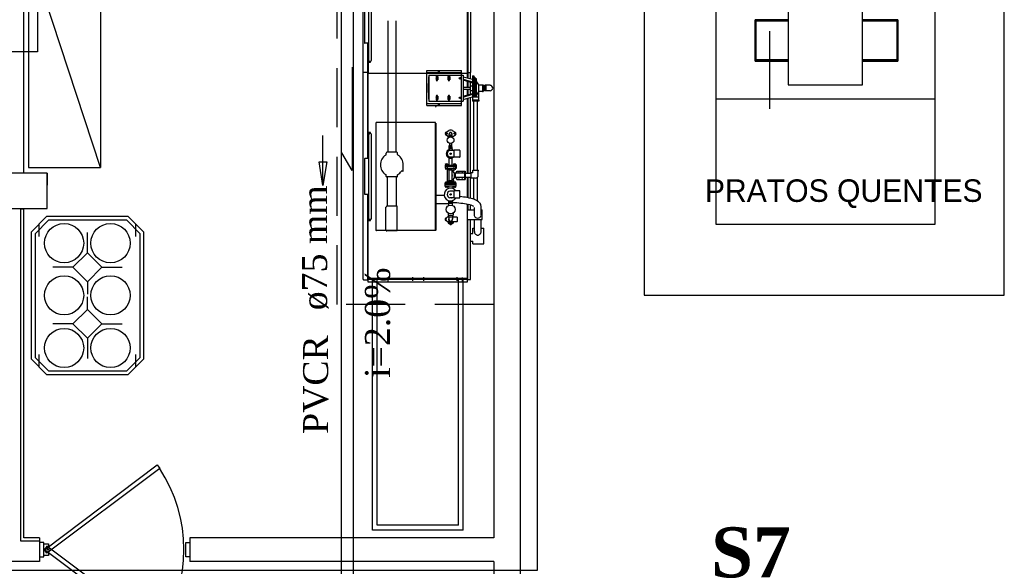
# Model space of a CAD drawing. Header units: millimetres. Extents: x 335 to 739279, y -1 to 84.
# Tile 115 of 244: x 364.62 to 372.96, y 35.63 to 40.26. Entities that reach past the tile are written whole.
import ezdxf

# ---------------------------------------------------------------- set-up
doc = ezdxf.new("R2010")
doc.units = ezdxf.units.MM
doc.header["$MEASUREMENT"] = 0
doc.linetypes.add('Dashed', pattern=[0.75, 0.5, -0.25])
for name, color, linetype, lineweight in [('Textos', 7, 'Continuous', 5), ('TQ-Sentido tubo', 7, 'Continuous', 20), ('TQ-Seção tubo', 1, 'Continuous', 30), ('TQ-Textos tubo', 7, 'Continuous', 20)]:
    doc.layers.add(name, color=color, linetype=linetype, lineweight=lineweight)
doc.styles.add('CenturyGothic', font='GOTHIC.TTF')
doc.styles.add('TimesNewRoman', font='times.ttf')
doc.styles.add('TimesNewRomanN', font='timesbd.ttf')
doc.dimstyles.get("Standard").update_dxf_attribs({"dimtxt": 0.18, "dimasz": 0.18, "dimexe": 0.18, "dimexo": 0.0625, "dimgap": 0.09, "dimtad": 0, "dimtih": 1, "dimtoh": 1, "dimdec": 4, "dimzin": 0, "dimdsep": 46, "dimtxsty": 'Standard', "dimcen": 0.09, "dimadec": 0, "dimazin": 0, "dimtfac": 1, "dimtdec": 4, "dimtofl": 0, "dimtmove": 0, "dimatfit": 3, "dimfxl": 0, "dimtolj": 1, "dimtzin": 0, "dimarcsym": 0})

msp = doc.modelspace()

# ---------------------------------------------------------------- linework, layer by layer
at = {"color": 7}
for p, q in [((369.9128, 51.8569), (369.9128, 37.9289)), ((372.9628, 37.9289), (372.9628, 51.8569)), ((368.8628, 43.3719), (368.8628, 34.4159)), ((364.6588, 38.9629), (364.6588, 43.1729)), ((368.6388, 43.1729), (368.6388, 35.8749)), ((371.1328, 40.2609), (370.8518, 40.2609)), ((370.8518, 40.2609), (370.8518, 39.9109)), ((370.8608, 39.9219), (370.8608, 40.2519)), ((370.8608, 40.2519), (371.1328, 40.2519)), ((372.0618, 40.2609), (371.7628, 40.2609)), ((371.7628, 40.2519), (372.0518, 40.2519)), ((372.0518, 40.2519), (372.0518, 39.9219)), ((372.0618, 39.9109), (372.0618, 40.2609)), ((370.9768, 39.5079), (370.9768, 40.1639)), ((370.8518, 39.9109), (371.1328, 39.9109)), ((371.1328, 39.9219), (370.8608, 39.9219)), ((372.0518, 39.9219), (371.7628, 39.9219)), ((371.7628, 39.9109), (372.0618, 39.9109)), ((367.4388, 39.8609), (367.4388, 38.9849)), ((367.4388, 38.9849), (367.3508, 39.1339)), ((364.8558, 38.9629), (364.4578, 38.9629)), ((364.8558, 38.6639), (364.8558, 38.9629)), ((364.8558, 38.9629), (364.8558, 38.8619)), ((364.4578, 38.6639), (364.8558, 38.6639)), ((364.6588, 38.6609), (364.6318, 38.6609)), ((364.6318, 38.6609), (364.6588, 38.6609)), ((364.6318, 35.8489), (364.6318, 38.6609)), ((364.6588, 35.8749), (364.6588, 38.6609)), ((364.7188, 38.4639), (364.8508, 38.5959)), ((364.7528, 38.4489), (364.8658, 38.5639)), ((364.7858, 38.5319), (364.7858, 38.4249)), ((365.5408, 38.5959), (364.8508, 38.5959)), ((365.5288, 38.5639), (364.8658, 38.5639)), ((365.6418, 38.4489), (365.5288, 38.5639)), ((365.6738, 38.4639), (365.5408, 38.5959)), ((365.6078, 38.4249), (365.6078, 38.5319)), ((364.7188, 38.4639), (364.7188, 37.3899)), ((364.7528, 38.4489), (364.7528, 37.4029)), ((365.1958, 38.2869), (365.1958, 38.4599)), ((365.6418, 37.4029), (365.6418, 38.4489)), ((365.6738, 37.3899), (365.6738, 38.4639)), ((365.0738, 38.1659), (364.9028, 38.1659)), ((365.3178, 38.1659), (365.4918, 38.1659)), ((365.1958, 38.0439), (365.1958, 37.9389)), ((367.6098, 35.9419), (367.6098, 38.0639)), ((367.6498, 35.9819), (367.6498, 38.0639)), ((368.3408, 35.9819), (368.3408, 38.0639)), ((368.3798, 35.9419), (368.3798, 38.0639)), ((365.1958, 37.8089), (365.1958, 37.9159)), ((369.9128, 37.9289), (372.9628, 37.9289)), ((365.0738, 37.6879), (364.9028, 37.6879)), ((365.3178, 37.6879), (365.4918, 37.6879)), ((365.1958, 37.5669), (365.1958, 37.3929)), ((364.7188, 37.3899), (364.8508, 37.2579)), ((364.7528, 37.4029), (364.8658, 37.2899)), ((364.7858, 37.4289), (364.7858, 37.3229)), ((365.5288, 37.2899), (365.6418, 37.4029)), ((365.5408, 37.2579), (365.6738, 37.3899)), ((365.6078, 37.3229), (365.6078, 37.4289)), ((364.8658, 37.2899), (365.5288, 37.2899)), ((364.8508, 37.2579), (365.5408, 37.2579)), ((368.3408, 35.9819), (367.6498, 35.9819)), ((364.7908, 35.8749), (364.6588, 35.8749)), ((364.7908, 35.8749), (364.7908, 35.6759)), ((368.6388, 35.8749), (366.0648, 35.8749)), ((366.0648, 35.8749), (366.0648, 35.6759)), ((368.3798, 35.9419), (367.6098, 35.9419)), ((364.7908, 35.8489), (364.6318, 35.8489)), ((364.8278, 35.8369), (364.7908, 35.8369)), ((364.7908, 35.8369), (364.7908, 35.7149)), ((364.8278, 35.7149), (364.8278, 35.8369)), ((366.0288, 35.7149), (366.0288, 35.8369)), ((366.0288, 35.8369), (366.0648, 35.8369)), ((366.0648, 35.8369), (366.0648, 35.7149)), ((364.7908, 35.7149), (364.8278, 35.7149)), ((366.0648, 35.7149), (366.0288, 35.7149)), ((364.7908, 35.6759), (364.4578, 35.6759)), ((368.6388, 35.6759), (366.0648, 35.6759)), ((368.6388, 35.6759), (368.6388, 34.2189))]:
    msp.add_line(p, q, dxfattribs=at)
at = {"color": 7, "linetype": 'Continuous'}
for p, q in [((370.5188, 43.9049), (370.5188, 39.5919)), ((372.3758, 39.5919), (372.3758, 43.9049)), ((371.1328, 43.7699), (371.1328, 39.7109)), ((371.7628, 39.7109), (371.7628, 43.7699)), ((370.8518, 39.9109), (370.8518, 40.2609)), ((370.8518, 40.2609), (371.1328, 40.2609)), ((371.7628, 40.2609), (372.0618, 40.2609)), ((372.0618, 40.2609), (372.0618, 39.9109)), ((371.1328, 39.9109), (370.8518, 39.9109)), ((372.0618, 39.9109), (371.7628, 39.9109)), ((371.1328, 39.7109), (371.7628, 39.7109)), ((370.5188, 39.5919), (372.3758, 39.5919)), ((370.5188, 39.5919), (370.5188, 38.5319)), ((372.3758, 38.5319), (372.3758, 39.5919)), ((370.5188, 38.5319), (372.3758, 38.5319))]:
    msp.add_line(p, q, dxfattribs=at)
at = {"color": 8}
for p, q in [((367.5308, 38.0639), (367.5308, 40.6249)), ((368.4168, 40.6449), (368.4168, 39.8129)), ((368.4198, 40.6269), (368.4198, 39.8129)), ((368.4408, 40.6269), (368.4408, 39.8149)), ((368.4158, 39.8099), (368.4158, 40.6129)), ((367.5808, 39.9089), (367.5808, 40.5219)), ((367.6018, 39.9179), (367.6018, 40.5119)), ((367.5448, 40.0659), (367.5448, 40.3629)), ((367.5808, 40.0619), (367.5808, 40.3649)), ((367.7408, 40.2529), (367.7408, 39.1389)), ((367.8088, 40.2529), (367.8088, 39.1389)), ((367.5808, 40.0619), (367.5468, 40.0619)), ((367.5718, 39.8169), (367.5718, 40.0619)), ((367.5728, 40.0619), (367.5728, 39.9389)), ((367.5728, 39.9389), (367.5808, 39.9389)), ((367.5728, 39.8099), (367.5728, 39.9379)), ((367.5758, 39.9379), (367.5728, 39.9379)), ((367.5728, 39.9009), (367.5938, 39.9009)), ((367.5758, 39.9269), (367.5758, 39.9389)), ((367.5758, 39.8099), (367.5758, 39.9379)), ((367.5758, 39.9009), (367.5758, 39.9379)), ((367.5758, 39.9269), (367.5778, 39.9269)), ((367.5768, 39.9139), (367.5778, 39.9189)), ((367.5768, 39.9069), (367.5768, 39.9139)), ((367.5778, 39.9269), (367.5778, 39.9389)), ((367.5808, 39.9189), (367.5778, 39.9189)), ((367.5838, 39.9059), (367.5778, 39.9059)), ((367.5858, 39.9019), (367.5778, 39.9019)), ((367.5818, 39.9089), (367.5808, 39.9089)), ((367.5928, 39.9089), (367.5808, 39.9089)), ((367.5878, 39.9089), (367.5878, 39.9029)), ((367.5878, 39.9069), (367.5878, 39.9089)), ((367.5888, 39.9089), (367.5888, 39.9009)), ((367.5938, 39.9009), (367.5938, 39.9089)), ((367.5348, 39.8169), (367.5678, 39.8169)), ((367.5678, 39.8149), (367.5678, 39.8169)), ((367.5678, 39.8149), (367.5718, 39.8149)), ((367.5718, 39.8329), (367.5718, 39.0859)), ((367.5718, 39.0859), (367.5718, 39.8149)), ((367.5728, 39.2719), (367.5728, 39.7989)), ((367.6128, 39.8059), (367.5778, 39.8059)), ((368.4098, 39.8049), (367.5778, 39.8049)), ((367.6128, 39.8059), (367.6128, 39.8049)), ((367.7408, 39.8329), (367.7408, 39.8049)), ((368.0718, 39.5349), (368.0718, 39.8309)), ((368.0718, 39.8309), (368.3638, 39.8309)), ((368.0718, 39.8149), (368.3638, 39.8149)), ((368.0878, 39.7909), (368.3638, 39.7909)), ((368.0878, 39.7909), (368.0878, 39.5729)), ((368.1568, 39.7419), (368.1568, 39.7889)), ((368.1768, 39.8229), (368.1668, 39.8229)), ((368.1728, 39.8269), (368.1728, 39.8179)), ((368.2578, 39.7419), (368.2578, 39.7889)), ((368.3638, 39.5349), (368.3638, 39.8309)), ((368.3638, 39.7909), (368.3778, 39.7909)), ((368.3778, 39.7909), (368.3778, 39.5729)), ((368.4158, 39.7699), (368.4158, 39.7989)), ((368.4168, 39.7679), (368.4168, 39.8329)), ((368.4168, 39.8149), (368.4408, 39.8149)), ((368.4198, 39.7679), (368.4198, 39.8149)), ((368.4218, 39.7679), (368.4218, 39.8149)), ((368.4408, 39.7629), (368.4408, 39.8149)), ((368.4578, 39.7849), (368.4578, 39.6079)), ((368.4578, 39.7849), (368.4698, 39.7849)), ((368.4648, 39.7849), (368.4648, 39.6079)), ((368.4698, 39.7849), (368.4698, 39.6079)), ((368.1508, 39.7799), (368.1658, 39.7799)), ((368.1508, 39.7659), (368.1658, 39.7659)), ((368.1508, 39.7519), (368.1658, 39.7519)), ((368.1518, 39.7519), (368.1518, 39.7799)), ((368.1568, 39.7739), (368.1568, 39.7579)), ((368.1648, 39.7799), (368.1648, 39.7519)), ((368.2508, 39.7799), (368.2668, 39.7799)), ((368.2508, 39.7659), (368.2668, 39.7659)), ((368.2508, 39.7519), (368.2668, 39.7519)), ((368.2528, 39.7519), (368.2528, 39.7799)), ((368.2578, 39.7739), (368.2578, 39.7579)), ((368.2658, 39.7799), (368.2658, 39.7519)), ((368.3578, 39.7659), (368.3428, 39.7659)), ((368.3528, 39.7739), (368.3528, 39.7579)), ((368.3778, 39.7789), (368.4578, 39.7579)), ((368.3778, 39.7589), (368.4578, 39.7359)), ((368.3778, 39.7519), (368.4578, 39.7279)), ((368.4158, 39.6909), (368.4158, 39.7419)), ((368.4168, 39.6909), (368.4168, 39.7419)), ((368.4198, 39.6909), (368.4198, 39.7389)), ((368.4218, 39.6909), (368.4218, 39.7389)), ((368.4378, 39.7019), (368.4578, 39.7019)), ((368.4378, 39.7019), (368.4378, 39.6629)), ((368.4408, 39.7019), (368.4408, 39.7339)), ((368.4698, 39.7739), (368.4778, 39.7739)), ((368.4778, 39.7739), (368.4778, 39.6079)), ((368.4778, 39.7629), (368.4888, 39.7629)), ((368.4888, 39.7629), (368.4888, 39.6079)), ((368.5118, 39.7099), (368.4888, 39.7439)), ((368.5118, 39.7099), (368.5418, 39.7099)), ((368.5118, 39.6559), (368.5118, 39.7099)), ((368.5418, 39.7109), (368.5418, 39.6539)), ((368.5418, 39.7109), (368.5478, 39.7109)), ((368.5478, 39.7109), (368.5478, 39.6539)), ((368.5628, 39.6999), (368.5478, 39.6999)), ((368.5628, 39.6589), (368.5628, 39.7059)), ((368.5628, 39.6639), (368.5628, 39.6999)), ((368.5708, 39.7069), (368.5638, 39.7069)), ((368.6068, 39.7059), (368.5728, 39.7059)), ((368.5728, 39.6589), (368.5728, 39.7059)), ((368.1568, 39.5769), (368.1568, 39.6239)), ((368.2578, 39.5769), (368.2578, 39.6239)), ((368.3778, 39.6909), (368.4378, 39.6909)), ((368.3778, 39.6739), (368.4378, 39.6739)), ((368.3778, 39.6139), (368.4578, 39.6359)), ((368.3778, 39.6059), (368.4578, 39.6299)), ((368.4158, 39.6239), (368.4158, 39.6739)), ((368.4168, 39.6239), (368.4168, 39.6739)), ((368.4198, 39.6259), (368.4198, 39.6739)), ((368.4218, 39.6259), (368.4218, 39.6739)), ((368.4378, 39.6629), (368.4578, 39.6629)), ((368.4408, 39.6309), (368.4408, 39.6629)), ((368.5118, 39.6559), (368.4888, 39.6199)), ((368.5098, 39.6519), (368.5098, 39.6079)), ((368.5118, 39.6559), (368.5418, 39.6559)), ((368.5418, 39.6539), (368.5478, 39.6539)), ((368.5628, 39.6639), (368.5478, 39.6639)), ((368.5708, 39.6579), (368.5638, 39.6579)), ((368.6068, 39.6589), (368.5728, 39.6589)), ((368.0718, 39.5509), (368.3638, 39.5509)), ((368.0718, 39.5349), (368.3638, 39.5349)), ((368.0878, 39.5729), (368.3638, 39.5729)), ((368.1508, 39.6149), (368.1658, 39.6149)), ((368.1508, 39.5999), (368.1658, 39.5999)), ((368.1508, 39.5869), (368.1658, 39.5869)), ((368.1518, 39.5869), (368.1518, 39.6149)), ((368.1568, 39.6079), (368.1568, 39.5919)), ((368.1648, 39.6149), (368.1648, 39.5869)), ((368.1768, 39.5429), (368.1668, 39.5429)), ((368.1728, 39.5469), (368.1728, 39.5369)), ((368.2508, 39.6149), (368.2668, 39.6149)), ((368.2508, 39.5999), (368.2668, 39.5999)), ((368.2508, 39.5869), (368.2668, 39.5869)), ((368.2528, 39.5869), (368.2528, 39.6149)), ((368.2578, 39.6079), (368.2578, 39.5919)), ((368.2658, 39.6149), (368.2658, 39.5869)), ((368.3578, 39.5999), (368.3428, 39.5999)), ((368.3528, 39.6079), (368.3528, 39.5919)), ((368.3638, 39.5729), (368.3778, 39.5729)), ((368.3778, 39.5869), (368.4578, 39.6079)), ((368.4158, 38.9619), (368.4158, 39.5979)), ((368.4168, 38.9619), (368.4168, 39.5979)), ((368.4198, 38.9619), (368.4198, 39.5979)), ((368.4218, 38.9619), (368.4218, 39.5979)), ((368.4408, 38.9619), (368.4408, 39.6029)), ((368.4568, 39.6079), (368.4568, 39.5789)), ((368.4568, 39.6079), (368.5098, 39.6079)), ((368.5118, 39.5789), (368.4568, 39.5789)), ((368.4568, 39.5789), (368.4568, 39.5729)), ((368.5118, 39.5729), (368.4568, 39.5729)), ((368.4688, 38.9869), (368.4688, 39.5729)), ((368.4998, 38.9869), (368.4998, 39.5729)), ((368.5098, 39.6079), (368.5098, 39.5789)), ((368.5118, 39.5789), (368.5118, 39.5729)), ((368.1458, 39.5269), (368.1438, 39.5269)), ((368.1438, 39.5199), (368.1468, 39.5249)), ((367.6408, 38.4809), (367.6408, 39.3869)), ((368.1438, 39.3919), (367.6458, 39.3919)), ((368.1438, 38.4759), (368.1438, 39.3919)), ((368.1498, 38.9269), (368.1498, 39.3849)), ((367.5938, 39.3079), (367.5728, 39.3079)), ((367.5758, 39.2719), (367.5758, 39.3079)), ((367.5808, 38.5699), (367.5808, 39.2979)), ((367.5928, 39.2979), (367.5808, 39.2979)), ((367.5808, 39.2979), (367.5808, 39.2879)), ((367.5808, 39.2979), (367.5818, 39.2979)), ((367.5938, 39.2979), (367.5938, 39.3079)), ((367.6018, 38.5799), (367.6018, 39.2899)), ((368.2578, 39.3219), (368.2338, 39.3079)), ((368.2338, 39.2859), (368.2578, 39.2699)), ((368.2618, 39.2849), (368.2618, 39.2969)), ((368.2618, 39.2769), (368.2618, 39.2849)), ((368.2848, 39.2849), (368.2618, 39.2849)), ((368.2828, 39.2969), (368.2828, 39.2849)), ((368.2848, 39.2769), (368.2848, 39.2849)), ((368.3138, 39.3079), (368.2888, 39.3219)), ((368.2888, 39.2699), (368.3138, 39.2859)), ((367.5718, 39.1999), (367.5728, 39.1999)), ((367.5758, 39.2719), (367.5728, 39.2719)), ((367.5728, 39.2699), (367.5808, 39.2699)), ((367.5728, 39.2699), (367.5728, 39.0859)), ((368.2578, 39.2769), (368.2888, 39.2769)), ((368.2578, 39.2659), (368.2578, 39.2769)), ((368.2658, 39.1959), (368.2658, 39.2129)), ((368.2818, 39.1959), (368.2818, 39.2129)), ((368.2888, 39.2659), (368.2888, 39.2769)), ((367.7258, 39.1209), (367.7258, 39.1329)), ((367.8158, 39.1389), (367.7328, 39.1389)), ((367.8228, 39.1209), (367.8228, 39.1329)), ((368.2868, 39.1849), (368.2608, 39.1849)), ((368.2608, 39.1809), (368.2608, 39.1849)), ((368.2868, 39.1809), (368.2608, 39.1809)), ((368.2868, 39.1689), (368.2608, 39.1689)), ((368.2608, 39.1689), (368.2608, 39.1539)), ((368.2828, 39.1959), (368.2618, 39.1959)), ((368.2618, 39.1849), (368.2618, 39.1959)), ((368.2618, 39.1689), (368.2618, 39.1809)), ((368.3028, 39.1549), (368.2668, 39.1549)), ((368.2828, 39.1849), (368.2828, 39.1959)), ((368.2848, 39.1689), (368.2848, 39.1809)), ((368.2868, 39.1809), (368.2868, 39.1849)), ((368.2868, 39.1689), (368.2868, 39.1549)), ((368.3488, 39.1579), (368.3028, 39.1579)), ((368.3028, 39.0969), (368.3028, 39.1579)), ((368.3528, 39.0989), (368.3528, 39.1549)), ((367.5448, 38.7819), (367.5448, 39.0809)), ((367.5808, 39.0859), (367.5468, 39.0859)), ((367.5808, 38.7819), (367.5808, 39.0859)), ((367.8708, 38.9829), (367.8708, 39.0329)), ((368.2298, 39.0379), (368.2308, 39.0409)), ((368.2298, 39.0379), (368.2298, 39.0309)), ((368.2308, 39.0409), (368.2468, 39.0409)), ((368.2348, 39.0379), (368.2348, 39.0309)), ((368.2448, 39.0379), (368.2448, 39.0309)), ((368.2468, 39.0379), (368.2468, 39.0409)), ((368.2498, 39.0379), (368.2498, 39.0309)), ((368.2608, 39.0859), (368.2608, 39.1009)), ((368.2868, 39.0859), (368.2608, 39.0859)), ((368.2618, 39.0789), (368.2618, 39.0859)), ((368.2618, 39.0309), (368.2618, 39.0789)), ((368.3028, 39.0989), (368.2668, 39.0989)), ((368.2848, 39.0789), (368.2848, 39.0859)), ((368.2848, 39.0309), (368.2848, 39.0789)), ((368.2868, 39.0859), (368.2868, 39.0989)), ((368.2978, 39.0379), (368.2978, 39.0309)), ((368.2988, 39.0409), (368.3148, 39.0409)), ((368.2988, 39.0379), (368.2988, 39.0409)), ((368.3488, 39.0969), (368.3028, 39.0969)), ((368.3028, 39.0379), (368.3028, 39.0309)), ((368.3108, 39.0379), (368.3108, 39.0309)), ((368.3148, 39.0379), (368.3148, 39.0409)), ((368.3168, 39.0379), (368.3168, 39.0309)), ((367.8678, 38.9799), (367.8548, 38.9799)), ((368.2258, 39.0309), (368.3208, 39.0309)), ((368.2258, 39.0309), (368.2258, 39.0189)), ((368.2258, 39.0189), (368.2258, 39.0059)), ((368.3208, 39.0189), (368.2258, 39.0189)), ((368.2258, 39.0059), (368.3208, 39.0059)), ((368.2298, 39.0059), (368.2298, 38.9979)), ((368.2458, 38.9979), (368.2308, 38.9979)), ((368.2338, 38.9979), (368.2348, 38.9949)), ((368.2348, 39.0059), (368.2348, 38.9979)), ((368.2448, 38.9949), (368.2348, 38.9949)), ((368.2448, 39.0059), (368.2448, 38.9979)), ((368.2448, 38.9979), (368.2448, 38.9949)), ((368.2608, 38.9899), (368.2458, 38.9899)), ((368.2458, 38.8939), (368.2458, 38.9899)), ((368.2988, 38.9949), (368.2468, 38.9949)), ((368.2468, 38.9949), (368.2468, 38.9899)), ((368.2498, 39.0059), (368.2498, 38.9979)), ((368.2548, 39.0059), (368.2548, 38.9949)), ((368.2608, 38.8939), (368.2608, 38.9899)), ((368.2868, 38.9869), (368.2608, 38.9869)), ((368.2868, 38.8979), (368.2868, 38.9869)), ((368.2988, 38.9829), (368.2868, 38.9829)), ((368.2978, 38.9749), (368.2868, 38.9749)), ((368.2898, 39.0059), (368.2898, 38.9949)), ((368.2938, 38.9739), (368.2938, 38.9749)), ((368.2978, 39.0059), (368.2978, 38.9979)), ((368.2978, 38.9779), (368.2978, 38.9819)), ((368.3148, 38.9979), (368.2988, 38.9979)), ((368.2988, 38.9949), (368.2988, 38.9829)), ((368.3028, 39.0059), (368.3028, 38.9979)), ((368.3028, 38.9979), (368.3028, 38.9949)), ((368.3108, 38.9949), (368.3028, 38.9949)), ((368.3058, 38.9199), (368.3058, 38.9669)), ((368.3108, 38.9679), (368.3088, 38.9679)), ((368.3108, 39.0059), (368.3108, 38.9979)), ((368.3108, 38.9979), (368.3108, 38.9949)), ((368.3138, 38.9199), (368.3138, 38.9669)), ((368.3898, 38.9619), (368.3138, 38.9619)), ((368.3168, 39.0059), (368.3168, 38.9979)), ((368.3208, 39.0309), (368.3208, 39.0189)), ((368.3208, 39.0189), (368.3208, 39.0059)), ((368.3268, 38.9779), (368.3958, 38.9779)), ((368.3268, 38.9619), (368.3268, 38.9779)), ((368.3898, 38.9779), (368.3898, 38.9099)), ((368.3958, 38.9679), (368.3898, 38.9679)), ((368.3958, 38.9779), (368.3958, 38.9099)), ((368.3958, 38.9619), (368.4438, 38.9619)), ((368.4438, 38.9639), (368.4438, 38.9199)), ((368.4618, 38.9639), (368.4438, 38.9639)), ((368.4598, 38.9869), (368.5098, 38.9869)), ((368.4598, 38.9789), (368.4598, 38.9869)), ((368.4598, 38.9789), (368.4618, 38.9789)), ((368.4618, 38.9639), (368.4618, 38.9789)), ((368.5058, 38.9789), (368.5098, 38.9789)), ((368.5058, 38.9429), (368.5058, 38.9789)), ((368.5098, 38.9789), (368.5098, 38.9869)), ((367.7258, 38.9349), (367.7258, 38.9469)), ((367.8158, 38.9299), (367.7328, 38.9299)), ((367.7368, 38.6829), (367.7368, 38.9299)), ((367.8148, 38.6829), (367.8148, 38.9299)), ((367.8228, 38.9349), (367.8228, 38.9469)), ((368.1498, 38.4839), (368.1498, 38.9269)), ((368.2258, 38.8659), (368.2258, 38.8789)), ((368.3208, 38.8789), (368.2258, 38.8789)), ((368.2258, 38.8519), (368.2258, 38.8659)), ((368.3208, 38.8659), (368.2258, 38.8659)), ((368.2298, 38.8789), (368.2298, 38.8869)), ((368.2308, 38.8879), (368.2458, 38.8879)), ((368.2338, 38.8879), (368.2348, 38.8879)), ((368.2348, 38.8879), (368.2448, 38.8879)), ((368.2348, 38.8789), (368.2348, 38.8869)), ((368.2448, 38.8789), (368.2448, 38.8869)), ((368.2608, 38.8939), (368.2458, 38.8939)), ((368.2468, 38.8899), (368.2468, 38.8939)), ((368.2988, 38.8899), (368.2468, 38.8899)), ((368.2498, 38.8789), (368.2498, 38.8869)), ((368.2548, 38.8789), (368.2548, 38.8899)), ((368.2868, 38.8979), (368.2608, 38.8979)), ((368.2978, 38.9099), (368.2868, 38.9099)), ((368.2988, 38.9029), (368.2868, 38.9029)), ((368.2898, 38.8789), (368.2898, 38.8899)), ((368.2978, 38.9039), (368.2978, 38.9099)), ((368.2978, 38.8789), (368.2978, 38.8869)), ((368.2988, 38.8899), (368.2988, 38.9029)), ((368.2988, 38.8879), (368.3148, 38.8879)), ((368.3028, 38.8879), (368.3108, 38.8879)), ((368.3028, 38.8789), (368.3028, 38.8869)), ((368.3108, 38.9189), (368.3088, 38.9189)), ((368.3108, 38.8789), (368.3108, 38.8869)), ((368.3898, 38.9259), (368.3138, 38.9259)), ((368.3168, 38.8789), (368.3168, 38.8869)), ((368.3208, 38.8659), (368.3208, 38.8789)), ((368.3208, 38.8519), (368.3208, 38.8659)), ((368.3268, 38.9099), (368.3268, 38.9259)), ((368.3268, 38.9099), (368.3958, 38.9099)), ((368.3958, 38.9189), (368.3898, 38.9189)), ((368.4438, 38.9259), (368.3958, 38.9259)), ((368.4158, 38.7549), (368.4158, 38.9259)), ((368.4168, 38.7549), (368.4168, 38.9259)), ((368.4198, 38.7549), (368.4198, 38.9259)), ((368.4218, 38.7549), (368.4218, 38.9259)), ((368.4408, 38.7489), (368.4408, 38.9259)), ((368.4848, 38.9199), (368.4438, 38.9199)), ((368.4688, 38.7409), (368.4688, 38.9199)), ((368.4998, 38.7289), (368.4998, 38.9259)), ((368.3208, 38.8519), (368.2258, 38.8519)), ((368.2298, 38.8469), (368.2298, 38.8519)), ((368.2298, 38.8459), (368.2308, 38.8459)), ((368.2468, 38.8459), (368.2308, 38.8459)), ((368.2348, 38.8469), (368.2348, 38.8519)), ((368.2448, 38.8469), (368.2448, 38.8519)), ((368.2498, 38.8469), (368.2498, 38.8519)), ((368.2508, 38.8339), (368.2528, 38.8339)), ((368.2508, 38.8309), (368.2508, 38.8339)), ((368.2548, 38.8519), (368.2568, 38.8339)), ((368.3028, 38.8099), (368.2668, 38.8099)), ((368.2928, 38.8519), (368.2898, 38.8339)), ((368.2938, 38.8339), (368.2948, 38.8339)), ((368.2948, 38.8309), (368.2948, 38.8339)), ((368.2978, 38.8469), (368.2978, 38.8519)), ((368.3148, 38.8459), (368.2988, 38.8459)), ((368.3028, 38.8469), (368.3028, 38.8519)), ((368.3488, 38.8119), (368.3028, 38.8119)), ((368.3028, 38.7519), (368.3028, 38.8119)), ((368.3108, 38.8469), (368.3108, 38.8519)), ((368.3168, 38.8469), (368.3168, 38.8519)), ((368.3508, 38.7549), (368.3508, 38.8099)), ((367.5808, 38.7819), (367.5448, 38.7819)), ((367.5718, 38.7819), (367.5718, 38.0429)), ((367.5718, 38.0619), (367.5718, 38.7819)), ((367.5728, 38.7819), (367.5728, 38.5999)), ((368.1498, 38.7759), (368.2188, 38.7759)), ((368.1498, 38.7069), (368.2578, 38.7069)), ((368.2508, 38.7279), (368.2508, 38.7329)), ((368.2508, 38.7279), (368.2948, 38.7279)), ((368.2548, 38.7149), (368.2548, 38.7089)), ((368.2568, 38.7149), (368.2568, 38.7279)), ((368.2568, 38.7169), (368.2898, 38.7169)), ((368.2898, 38.7069), (368.2568, 38.7069)), ((368.2568, 38.6879), (368.2568, 38.7069)), ((368.2578, 38.7069), (368.2578, 38.7079)), ((368.2828, 38.7079), (368.2628, 38.7079)), ((368.3028, 38.7549), (368.2668, 38.7549)), ((368.2898, 38.7149), (368.2888, 38.7279)), ((368.2888, 38.7069), (368.2888, 38.7079)), ((368.2898, 38.6879), (368.2898, 38.7069)), ((368.2928, 38.7149), (368.2928, 38.7089)), ((368.2948, 38.7279), (368.2948, 38.7329)), ((368.3488, 38.7519), (368.3028, 38.7519)), ((367.7248, 38.4799), (367.7248, 38.6759)), ((367.8208, 38.6829), (367.7318, 38.6829)), ((367.8208, 38.4729), (367.8208, 38.6829)), ((368.2528, 38.6229), (368.2528, 38.6069)), ((368.2938, 38.6229), (368.2938, 38.6069)), ((368.4158, 38.0779), (368.4158, 38.6969)), ((368.4158, 38.6529), (368.4738, 38.6529)), ((368.4168, 38.6529), (368.4168, 38.6969)), ((368.4198, 38.6529), (368.4198, 38.6969)), ((368.4218, 38.6529), (368.4218, 38.6959)), ((368.4408, 38.6529), (368.4408, 38.6919)), ((368.4738, 38.6029), (368.4738, 38.6719)), ((368.5318, 38.6029), (368.5318, 38.6829)), ((368.5318, 38.6529), (368.5398, 38.6529)), ((368.5398, 38.5699), (368.5398, 38.6529)), ((367.5728, 38.5999), (367.5808, 38.5999)), ((367.5728, 38.0779), (367.5728, 38.5969)), ((367.5758, 38.5969), (367.5728, 38.5969)), ((367.5728, 38.5609), (367.5938, 38.5609)), ((367.5758, 38.5609), (367.5758, 38.5969)), ((367.5808, 38.5699), (367.5808, 38.5809)), ((367.5928, 38.5699), (367.5808, 38.5699)), ((367.5938, 38.5609), (367.5938, 38.5699)), ((368.2368, 38.5849), (368.2338, 38.5819)), ((368.2338, 38.5609), (368.2368, 38.5599)), ((368.2508, 38.5499), (368.2458, 38.5539)), ((368.2548, 38.5959), (368.2468, 38.5909)), ((368.2498, 38.5529), (368.2528, 38.5499)), ((368.2528, 38.5919), (368.2548, 38.5919)), ((368.2528, 38.5529), (368.3268, 38.5529)), ((368.2528, 38.5489), (368.2528, 38.5399)), ((368.2928, 38.6049), (368.2548, 38.6049)), ((368.2548, 38.6049), (368.2548, 38.5909)), ((368.2928, 38.5909), (368.2548, 38.5909)), ((368.2928, 38.5379), (368.2548, 38.5379)), ((368.2568, 38.5909), (368.2568, 38.5719)), ((368.2578, 38.5379), (368.2578, 38.5339)), ((368.2888, 38.5339), (368.2578, 38.5339)), ((368.2668, 38.5339), (368.2668, 38.5319)), ((368.2668, 38.5319), (368.2788, 38.5319)), ((368.2788, 38.5319), (368.2788, 38.5339)), ((368.2888, 38.5909), (368.2888, 38.5719)), ((368.2888, 38.5379), (368.2888, 38.5339)), ((368.2898, 38.6049), (368.2928, 38.5909)), ((368.2978, 38.5919), (368.2928, 38.5959)), ((368.2928, 38.5919), (368.3268, 38.5919)), ((368.2938, 38.5499), (368.2978, 38.5529)), ((368.2938, 38.5529), (368.2938, 38.5399)), ((368.3308, 38.5539), (368.3308, 38.5889)), ((368.4158, 38.5699), (368.5398, 38.5699)), ((368.4168, 38.0429), (368.4168, 38.5699)), ((368.4198, 38.0619), (368.4198, 38.5699)), ((368.4408, 38.0619), (368.4408, 38.5699)), ((368.4738, 38.4679), (368.4738, 38.5699)), ((368.5318, 38.4679), (368.5318, 38.5699)), ((368.1438, 38.4759), (367.6458, 38.4759)), ((367.8208, 38.4729), (367.7318, 38.4729)), ((368.1468, 38.4809), (368.1438, 38.4849)), ((368.1458, 38.4799), (368.1438, 38.4799)), ((368.2688, 38.5279), (368.2688, 38.5289)), ((368.2768, 38.5259), (368.2708, 38.5259)), ((368.2778, 38.5279), (368.2778, 38.5289)), ((368.4408, 38.4529), (368.4598, 38.4529)), ((368.4598, 38.4969), (368.4738, 38.4969)), ((368.4598, 38.4529), (368.4598, 38.4969)), ((368.4738, 38.4679), (368.4738, 38.4619)), ((368.4738, 38.4619), (368.4758, 38.4569)), ((368.4758, 38.4569), (368.4778, 38.4529)), ((368.4778, 38.4529), (368.4808, 38.4489)), ((368.4808, 38.4489), (368.4848, 38.4459)), ((368.5208, 38.4459), (368.5238, 38.4489)), ((368.5238, 38.4489), (368.5278, 38.4529)), ((368.5278, 38.4529), (368.5288, 38.4569)), ((368.5288, 38.4569), (368.5318, 38.4619)), ((368.5318, 38.4969), (368.5528, 38.4969)), ((368.5318, 38.4619), (368.5318, 38.4679)), ((368.5528, 38.3629), (368.5528, 38.4969)), ((368.4408, 38.3879), (368.4598, 38.3879)), ((368.4598, 38.3629), (368.4598, 38.3879)), ((368.4848, 38.4459), (368.4888, 38.4419)), ((368.4888, 38.4419), (368.4918, 38.4409)), ((368.4918, 38.4409), (368.4968, 38.4379)), ((368.4968, 38.4379), (368.5018, 38.4379)), ((368.5018, 38.4379), (368.5078, 38.4379)), ((368.5078, 38.4379), (368.5118, 38.4409)), ((368.5118, 38.4409), (368.5168, 38.4419)), ((368.5168, 38.4419), (368.5208, 38.4459)), ((368.4598, 38.3629), (368.5528, 38.3629)), ((367.5348, 38.0599), (367.5678, 38.0599)), ((367.5678, 38.0599), (367.5678, 38.0619)), ((367.5678, 38.0619), (367.5718, 38.0619)), ((367.5718, 38.0639), (368.4168, 38.0639)), ((367.5718, 38.0429), (368.4168, 38.0429)), ((368.4098, 38.0719), (367.5778, 38.0719)), ((368.3798, 38.0639), (367.6098, 38.0639)), ((367.7408, 38.0719), (367.7408, 38.0429)), ((367.9488, 38.0829), (367.9488, 38.0499)), ((368.0438, 38.0829), (368.0438, 38.0499)), ((368.3268, 38.0829), (368.3268, 38.0499)), ((368.3738, 38.0479), (368.3738, 38.0799)), ((368.4168, 38.0619), (368.4408, 38.0619))]:
    msp.add_line(p, q, dxfattribs=at)
at = {"color": 3}
for points in [[(364.7727, 39.9901), (360.6025, 39.9901), (360.6025, 45.9818), (364.7727, 45.9818)], [(369.0069, 35.5997), (364.4229, 35.5997), (364.4229, 43.5302), (369.0069, 43.5302)]]:
    msp.add_lwpolyline(points, close=True, dxfattribs=at)
at = {"color": 7}
for points in [[(364.6968, 40.8679), (364.6968, 39.0099), (365.3078, 39.0099), (364.6968, 40.8679), (365.3078, 40.8679), (365.3078, 39.0099)], [(364.8658, 35.7669), (364.8658, 35.7269), (364.8278, 35.7269), (364.8278, 35.8249), (364.8658, 35.8249), (364.8658, 35.8009)]]:
    msp.add_lwpolyline(points, dxfattribs=at)
at = {"color": 7, "linetype": 'Dashed'}
msp.add_lwpolyline([(368.6388, 40.8359), (368.6388, 37.8519), (367.3118, 37.8519), (367.3118, 40.8359), (368.6388, 40.8359)], dxfattribs=at)
at = {"color": 7}
for points in [[(365.3178, 38.1659), (365.1958, 38.0439), (365.0738, 38.1659), (365.1958, 38.2869), (365.3178, 38.1659)], [(365.3178, 37.6879), (365.1958, 37.8089), (365.0738, 37.6879), (365.1958, 37.5669), (365.3178, 37.6879)]]:
    msp.add_lwpolyline(points, close=True, dxfattribs=at)
at = {"color": 7, "linetype": 'Continuous'}
for points in [[(365.7868, 36.4939), (365.8088, 36.4629), (364.8538, 35.7469), (364.8318, 35.7749), (365.7868, 36.4939)], [(365.7868, 35.0609), (365.8088, 35.0889), (364.8538, 35.8059), (364.8318, 35.7779), (365.7868, 35.0609)]]:
    msp.add_lwpolyline(points, close=True, dxfattribs=at)
at = {"color": 8}
for centre, radius in [((368.1728, 39.8229), 0.00398), ((368.1568, 39.7659), 0.00663), ((368.2578, 39.7659), 0.00663), ((368.3528, 39.7659), 0.00663), ((368.1568, 39.5999), 0.00663), ((368.1728, 39.5429), 0.00398), ((368.2578, 39.5999), 0.00663), ((368.3528, 39.5999), 0.00663), ((368.2388, 39.2969), 0.0058), ((368.3058, 39.2969), 0.0058), ((368.2728, 39.2419), 0.0284), ((368.2728, 39.1269), 0.0058), ((368.2728, 38.7819), 0.0058), ((368.2728, 38.6549), 0.0379)]:
    msp.add_circle(centre, radius, dxfattribs=at)
at = {"color": 7}
for centre, radius in [((364.9988, 38.3699), 0.1658), ((365.3918, 38.3699), 0.1658), ((364.9988, 37.9279), 0.1658), ((365.3918, 37.9279), 0.1658), ((364.9988, 37.4829), 0.1658), ((365.3918, 37.4829), 0.1658), ((364.8638, 35.7779), 0.00614)]:
    msp.add_circle(centre, radius, dxfattribs=at)
at = {"color": 8}
for centre, radius, start, end in [((367.5468, 40.0659), 0.00421, 180, 270), ((367.5778, 39.8979), 0.00303, 90, 151.438), ((367.5778, 39.9069), 0.00212, 180, 270), ((367.5838, 39.9069), 0.00212, 270, 0), ((367.5858, 39.9029), 0.00104, 0, 0), ((367.5858, 39.9029), 0.00303, 299.923, 0), ((367.5928, 39.9179), 0.00842, 270, 0), ((367.5348, 39.8209), 0.00369, 180, 270), ((367.5348, 39.8129), 0.00369, 90, 180), ((367.5778, 39.8099), 0.00516, 180, 270), ((367.5778, 39.7989), 0.00516, 90, 180), ((367.5778, 39.8099), 0.00317, 180, 270), ((368.9888, 39.6829), 0.9063, 173.064, 186.936), ((368.1568, 39.7799), 0.00597, 0, 180), ((368.2578, 39.7799), 0.00597, 0, 180), ((368.4098, 39.8099), 0.00516, 270, 0), ((368.4098, 39.7989), 0.00516, 0.00002, 90), ((368.1568, 39.7519), 0.00597, 180, 0), ((368.2578, 39.7519), 0.00597, 180, 0), ((368.5638, 39.7059), 0.00135, 90, 180), ((368.5708, 39.7059), 0.00135, 0.00018, 90), ((368.6068, 39.6829), 0.0224, 270, 90), ((368.1568, 39.6149), 0.00597, 0, 180), ((368.2578, 39.6149), 0.00597, 0, 180), ((368.5638, 39.6589), 0.00135, 180, 270), ((368.5708, 39.6589), 0.00135, 270, 0.00002), ((368.1568, 39.5869), 0.00597, 180, 0), ((368.2578, 39.5869), 0.00597, 180, 0), ((368.1458, 39.5209), 0.00411, 0.00002, 90), ((367.6458, 39.3869), 0.00516, 90, 180), ((367.5928, 39.2899), 0.00842, 0, 89.9999), ((368.2388, 39.2969), 0.0126, 138.19, 221.81), ((368.2388, 39.2969), 0.0126, 120, 138.19), ((368.2388, 39.2969), 0.0126, 221.81, 238.837), ((368.2728, 39.2969), 0.0295, 60.0002, 120), ((368.2728, 39.2969), 0.0107, 349.834, 190.166), ((368.2728, 39.2969), 0.0105, 0.00018, 180), ((368.3058, 39.2969), 0.0126, 0.00007, 60), ((368.3058, 39.2969), 0.0126, 300, 0.00007), ((368.2728, 39.2969), 0.0295, 239.775, 240.009), ((367.7748, 39.0329), 0.0969, 121.398, 238.598), ((367.7218, 39.1209), 0.00421, 301.399, 359.998), ((367.7328, 39.1329), 0.00634, 89.9983, 179.998), ((367.8158, 39.1329), 0.00634, 359.998, 89.9983), ((367.8268, 39.1209), 0.00421, 179.998, 238.592), ((367.7748, 39.0329), 0.0969, 359.998, 58.6), ((368.2728, 39.1269), 0.0379, 111.182, 248.818), ((368.2728, 39.1269), 0.029, 102.165, 180), ((368.2728, 39.1269), 0.029, 180, 257.835), ((368.2728, 39.1269), 0.0379, 48.6185, 68.8149), ((368.3488, 39.1549), 0.00212, 0.00002, 90), ((367.5468, 39.0809), 0.00421, 90, 180), ((368.2308, 39.0369), 0.00245, 20.228, 159.772), ((368.2388, 39.0329), 0.00739, 51.5605, 128.44), ((368.2458, 39.0369), 0.00245, 20.228, 159.772), ((368.2728, 39.1269), 0.0379, 291.185, 311.397), ((368.3008, 39.0369), 0.00245, 20.228, 159.772), ((368.3058, 39.0329), 0.00739, 51.5605, 128.44), ((368.3138, 39.0369), 0.00245, 20.228, 159.772), ((368.3488, 39.0989), 0.00212, 270, 0), ((367.7218, 38.9469), 0.00421, 359.998, 58.6038), ((367.8268, 38.9469), 0.00421, 121.399, 179.998), ((367.7748, 39.0329), 0.0969, 301.397, 326.327), ((367.8678, 38.9829), 0.00421, 269.998, 359.998), ((368.2308, 39.0029), 0.00415, 54.868, 125.132), ((368.2308, 39.0009), 0.00415, 234.869, 305.131), ((368.2388, 38.9899), 0.0155, 72.0112, 107.989), ((368.2388, 39.0139), 0.0155, 252.011, 287.989), ((368.2458, 39.0029), 0.00415, 54.8681, 125.132), ((368.2458, 39.0009), 0.00415, 234.868, 305.132), ((368.2728, 38.9429), 0.0158, 323.096, 36.9044), ((368.2868, 38.9639), 0.00212, 270, 282.165), ((368.2948, 38.9749), 0.00104, 0, 0), ((368.3048, 38.9739), 0.00947, 180, 270), ((368.2988, 39.0029), 0.00415, 54.868, 125.132), ((368.2988, 39.0009), 0.00415, 234.869, 305.131), ((368.2978, 38.9819), 0.00104, 0, 0), ((368.2978, 38.9779), 0.00104, 0, 0), ((368.3058, 38.9899), 0.0155, 72.0112, 107.989), ((368.3058, 39.0139), 0.0155, 252.011, 287.989), ((368.3048, 38.9669), 0.00104, 0, 0), ((368.3088, 38.9669), 0.00104, 0, 0), ((368.3108, 38.9669), 0.00104, 0, 0), ((368.3148, 39.0029), 0.00415, 54.8681, 125.132), ((368.3148, 39.0009), 0.00415, 234.868, 305.132), ((368.3428, 38.9589), 0.0058, 24.7376, 155.262), ((368.3718, 38.9589), 0.0058, 24.7376, 155.262), ((367.7328, 38.9349), 0.00634, 179.998, 269.998), ((367.8158, 38.9349), 0.00634, 269.998, 359.998), ((368.2308, 38.8829), 0.00415, 54.868, 125.132), ((368.2308, 38.8829), 0.00415, 234.868, 305.132), ((368.2388, 38.8719), 0.0155, 72.0111, 107.989), ((368.2388, 38.8939), 0.0155, 252.011, 287.989), ((368.2458, 38.8829), 0.00415, 54.8686, 125.131), ((368.2458, 38.8829), 0.00415, 234.868, 305.132), ((368.2948, 38.9109), 0.00104, 0, 0), ((368.3048, 38.9109), 0.00947, 90, 180), ((368.2988, 38.8829), 0.00415, 54.868, 125.132), ((368.2988, 38.8829), 0.00415, 234.868, 305.132), ((368.2978, 38.9099), 0.00104, 0, 0), ((368.2978, 38.9039), 0.00104, 0, 0), ((368.3058, 38.8719), 0.0155, 72.0111, 107.989), ((368.3058, 38.8939), 0.0155, 252.011, 287.989), ((368.3048, 38.9199), 0.00104, 0, 0), ((368.3088, 38.9199), 0.00104, 0, 0), ((368.3108, 38.9199), 0.00104, 0, 0), ((368.3148, 38.8829), 0.00415, 54.8686, 125.131), ((368.3148, 38.8829), 0.00415, 234.868, 305.132), ((368.3428, 38.9269), 0.0058, 204.738, 335.262), ((368.3718, 38.9269), 0.0058, 204.738, 335.262), ((368.4848, 38.9429), 0.0222, 270, 0.49954), ((368.2728, 38.7819), 0.0542, 90.0001, 326.089), ((368.2308, 38.8469), 0.00245, 200.228, 339.772), ((368.2388, 38.8519), 0.00739, 231.56, 308.44), ((368.2458, 38.8469), 0.00245, 200.228, 339.772), ((368.2728, 38.7819), 0.029, 101.682, 258.278), ((368.2728, 38.7819), 0.0542, 33.9136, 90), ((368.2788, 38.8079), 0.00212, 77.8352, 89.9999), ((368.3008, 38.8469), 0.00245, 200.228, 339.772), ((368.3058, 38.8519), 0.00739, 231.56, 308.44), ((368.3138, 38.8469), 0.00245, 200.228, 339.772), ((368.3488, 38.8099), 0.00212, 0.00007, 90), ((368.2628, 38.6929), 0.0232, 65.9096, 114.09), ((368.2628, 38.7309), 0.0232, 245.91, 294.09), ((368.2828, 38.6929), 0.0232, 65.9096, 114.09), ((368.2828, 38.7309), 0.0232, 245.91, 294.09), ((368.2788, 38.7559), 0.00212, 270, 282.165), ((368.2738, 38.7819), 0.029, 281.722, 282.165), ((368.2818, 38.0779), 0.6337, 77.03, 89.0088), ((368.3488, 38.7549), 0.00212, 270, 0), ((368.2728, 38.0499), 0.7192, 73.5427, 83.7018), ((368.4418, 38.6399), 0.1052, 42.9861, 71.5086), ((368.4848, 38.6809), 0.0459, 1.58631, 40.391), ((367.7318, 38.6759), 0.00634, 90, 180), ((368.4038, 38.5599), 0.1381, 61.7713, 81.4002), ((367.5928, 38.5799), 0.00842, 270, 0), ((368.2388, 38.5719), 0.0126, 120.002, 239.999), ((368.2528, 38.5719), 0.02, 89.7461, 270), ((368.2508, 38.5489), 0.00212, 0.00013, 69.8588), ((368.2548, 38.5399), 0.00212, 180, 270), ((368.2548, 38.6069), 0.00202, 180, 270), ((368.2728, 38.5719), 0.0172, 156.884, 23.1204), ((368.2728, 38.5719), 0.0158, 180, 0.17799), ((368.2928, 38.6069), 0.00202, 270, 0.00007), ((368.2928, 38.5399), 0.00212, 270, 0), ((368.3268, 38.5889), 0.00212, 0.00024, 90), ((368.3268, 38.5539), 0.00212, 270, 0.00007), ((368.5018, 38.6109), 0.0295, 196.153, 343.568), ((367.6458, 38.4809), 0.00516, 180, 270), ((367.7318, 38.4799), 0.00634, 180, 270), ((368.1458, 38.4839), 0.00411, 270, 0.00002), ((368.2668, 38.5289), 0.00202, 0.00013, 90.0007), ((368.2708, 38.5279), 0.00202, 180, 269.999), ((368.2708, 38.5279), 0.00202, 269.999, 0.00002), ((368.2768, 38.5279), 0.00202, 180, 269.999), ((368.2788, 38.5289), 0.00202, 90.0007, 180), ((368.2768, 38.5279), 0.00202, 269.999, 0.00002), ((367.5348, 38.0639), 0.00369, 180, 270), ((367.5778, 38.0779), 0.00516, 180, 270), ((368.4098, 38.0779), 0.00516, 270, 0.00002)]:
    msp.add_arc(centre, radius, start, end, dxfattribs=at)
at = {"color": 7, "linetype": 'Continuous'}
msp.add_arc((364.7658, 35.7779), 1.2477, 326.595, 33.3687, dxfattribs=at)
at = {"layer": 'TQ-Seção tubo', "color": 5}
for p, q in [((367.3463, 40.7709), (367.3463, 34.5839)), ((367.4463, 40.7709), (367.4463, 34.5839))]:
    msp.add_line(p, q, dxfattribs=at)

# ---------------------------------------------------------------- texts
at = {"color": 7, "insert": (370.4268, 38.6668), "char_height": 0.190662, "width": 4.922402, "attachment_point": 7, "line_spacing_factor": 0.798, "style": 'CenturyGothic'}
msp.add_mtext('PRATOS QUENTES', dxfattribs=at)
at = {"layer": 'Textos', "color": 3, "insert": (370.4787, 35.5349), "char_height": 0.4236, "width": 1.298882, "attachment_point": 7, "line_spacing_factor": 0.9, "style": 'TimesNewRomanN'}
msp.add_mtext('S7', dxfattribs=at)
at = {"layer": 'TQ-Textos tubo', "char_height": 0.2118, "rotation": 90.00021, "line_spacing_factor": 0.798, "style": 'TimesNewRoman'}
for s, insert, width, attachment_point in [('ø75 mm', (367.2399, 37.8019), 1.972442, 7), ('i=2.0%', (367.7639, 37.6969), 1.74329, 8), ('PVCR', (367.2399, 37.5909), 1.554748, 9)]:
    msp.add_mtext(s, dxfattribs=dict(at, insert=insert, width=width, attachment_point=attachment_point))

# ---------------------------------------------------------------- leaders
at = {"layer": 'TQ-Sentido tubo'}
msp.add_leader([(367.1911, 38.8576), (367.1911, 39.2812)], dimstyle='Standard', override={"dimasz": 0.2, "dimldrblk": 'CLOSED'}, dxfattribs=at)

doc.saveas('drawing.dxf')
